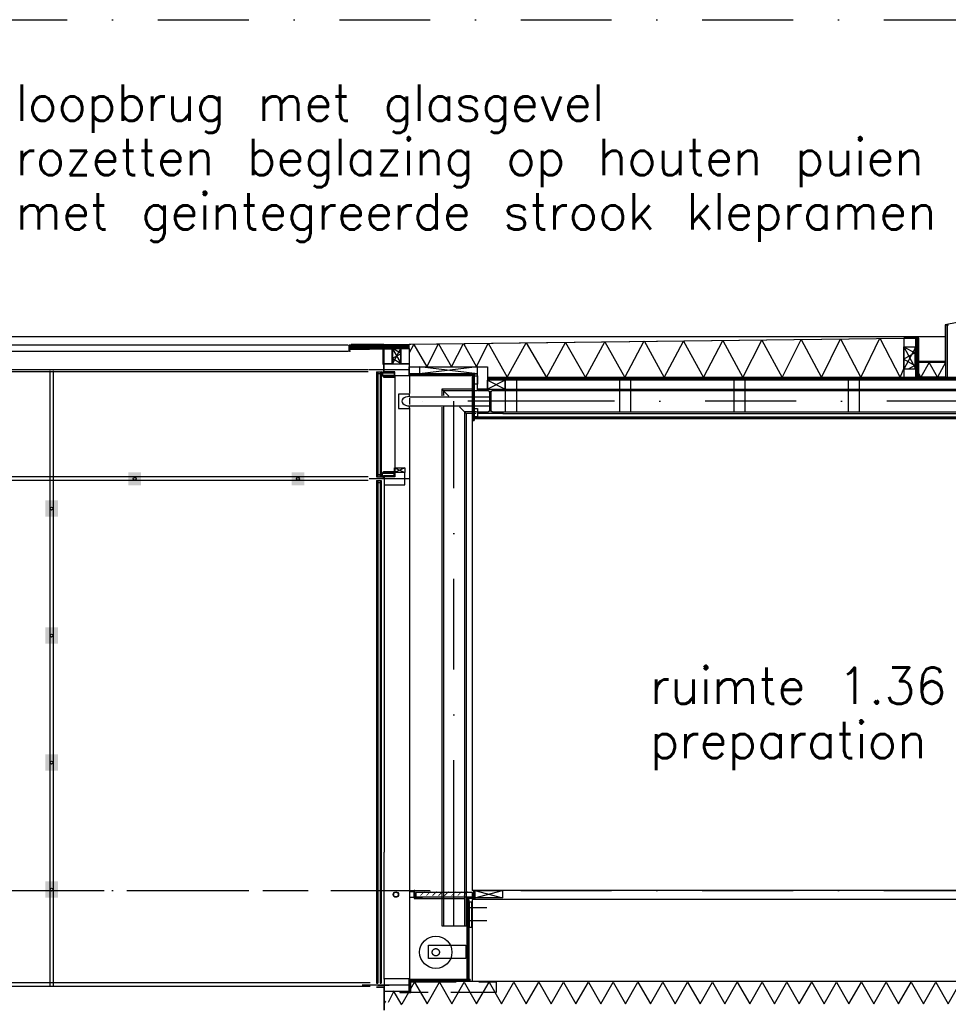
# Model space of a CAD drawing. Extents: x -6882 to 53094, y 98041 to 125706.
# Tile 4 of 15: x 3896 to 9014, y 108230 to 113657. Entities that reach past the tile are written whole.
import ezdxf
from ezdxf.enums import TextEntityAlignment as Align

# ---------------------------------------------------------------- set-up
doc = ezdxf.new("R2010")
doc.units = 0
doc.header["$LTSCALE"] = 1000
doc.header["$MEASUREMENT"] = 0
doc.linetypes.add('DASHDOT', pattern=[1, 0.5, -0.25, 0, -0.25])
doc.linetypes.add('HIDDEN', pattern=[0.375, 0.25, -0.125])
for name, color, linetype in [('B02', 7, 'CONTINUOUS'), ('B03', 7, 'CONTINUOUS'), ('B06', 7, 'CONTINUOUS'), ('B08', 7, 'CONTINUOUS')]:
    doc.layers.add(name, color=color, linetype=linetype)
doc.styles.add('TXT', font='txt.shx')

# ---------------------------------------------------------------- blocks, each defined once
blk = doc.blocks.new('*X9')
at = {"layer": 'B03', "color": 5, "linetype": 'Continuous'}
for p, q in [((-15.7, -18.5), (-18.5, -21.3)), ((-12.8, -18.5), (-18.5, -24.2)), ((-12.5, -21), (-18.5, -27)), ((-18.5, -21.1), (-12.5, -27.1)), ((-12.5, -23.8), (-18.5, -29.8)), ((-18.5, -23.9), (-12.5, -29.9)), ((-12.5, -26.6), (-18.5, -32.6)), ((-18.5, -26.8), (-12.5, -32.8)), ((-12.5, -29.5), (-18.5, -35.5)), ((-18.5, -29.6), (-12.5, -35.6)), ((-12.5, -32.3), (-18.5, -38.3)), ((-18.5, -32.4), (-12.5, -38.4)), ((-18.5, -35.2), (-13.2, -40.5)), ((-18.5, -38.1), (-16.1, -40.5)), ((-18.3, -18.5), (-12.5, -24.3)), ((-12.5, -35.1), (-17.9, -40.5)), ((-15.4, -18.5), (-12.5, -21.4)), ((-12.5, -38), (-15, -40.5)), ((-12.6, -18.5), (-12.5, -18.6))]:
    blk.add_line(p, q, dxfattribs=at)
blk = doc.blocks.new('*X10')
at = {"layer": 'B03', "color": 5, "linetype": 'Continuous'}
for p, q in [((-18.5, 38.1), (-16.1, 40.5)), ((-18.5, 35.2), (-13.2, 40.5)), ((-18.5, 32.4), (-12.5, 38.4)), ((-12.5, 32.3), (-18.5, 38.3)), ((-18.5, 29.6), (-12.5, 35.6)), ((-12.5, 29.5), (-18.5, 35.5)), ((-18.5, 26.8), (-12.5, 32.8)), ((-12.5, 26.6), (-18.5, 32.6)), ((-18.5, 23.9), (-12.5, 29.9)), ((-12.5, 23.8), (-18.5, 29.8)), ((-18.5, 21.1), (-12.5, 27.1)), ((-12.5, 21), (-18.5, 27)), ((-12.8, 18.5), (-18.5, 24.2)), ((-15.7, 18.5), (-18.5, 21.3)), ((-18.3, 18.5), (-12.5, 24.3)), ((-12.5, 35.1), (-17.9, 40.5)), ((-15.4, 18.5), (-12.5, 21.4)), ((-12.5, 38), (-15, 40.5)), ((-12.6, 18.5), (-12.5, 18.6))]:
    blk.add_line(p, q, dxfattribs=at)
blk = doc.blocks.new('*X11')
at = {"layer": 'B03', "color": 5, "linetype": 'Continuous'}
for p, q in [((-15.7, -18.5), (-18.5, -21.3)), ((-12.8, -18.5), (-18.5, -24.2)), ((-12.5, -21), (-18.5, -27)), ((-18.5, -21.1), (-12.5, -27.1)), ((-12.5, -23.8), (-18.5, -29.8)), ((-18.5, -23.9), (-12.5, -29.9)), ((-12.5, -26.6), (-18.5, -32.6)), ((-18.5, -26.8), (-12.5, -32.8)), ((-12.5, -29.5), (-18.5, -35.5)), ((-18.5, -29.6), (-12.5, -35.6)), ((-12.5, -32.3), (-18.5, -38.3)), ((-18.5, -32.4), (-12.5, -38.4)), ((-18.5, -35.2), (-13.2, -40.5)), ((-18.5, -38.1), (-16.1, -40.5)), ((-18.3, -18.5), (-12.5, -24.3)), ((-12.5, -35.1), (-17.9, -40.5)), ((-15.4, -18.5), (-12.5, -21.4)), ((-12.5, -38), (-15, -40.5)), ((-12.6, -18.5), (-12.5, -18.6))]:
    blk.add_line(p, q, dxfattribs=at)

msp = doc.modelspace()

# ---------------------------------------------------------------- linework, layer by layer
at = {"layer": 'B02', "color": 5, "linetype": 'DASHDOT'}
for p, q in [((657.71, 113657.32), (49115.71, 113657.32)), ((657.71, 108857.32), (49115.71, 108857.32))]:
    msp.add_line(p, q, dxfattribs=at)
at = {"layer": 'B03', "color": 7, "linetype": 'Continuous'}
for p, q in [((9014.58, 111973.23), (8999.57, 111971.4)), ((8999.57, 111971.4), (8999.57, 111685.03)), ((5713.18, 111862.01), (6043.18, 111866.83)), ((5713.5, 111840.01), (5713.18, 111862.01)), ((6043.5, 111844.83), (6043.18, 111866.83)), ((8834.57, 111900.32), (8834.57, 111685.03)), ((8834.57, 111900.32), (8849.57, 111900.32)), ((8849.57, 111900.32), (8849.57, 111685.03)), ((5713.5, 111840.01), (6043.5, 111844.83)), ((6043.5, 111844.83), (6043.5, 111859.83)), ((6383.09, 111705.52), (6048.5, 111705.53)), ((6048.5, 111705.53), (6048.5, 111693.53)), ((6383.09, 111705.52), (6383.09, 111693.52)), ((6389.51, 111705.52), (6389.5, 111448.4)), ((6389.51, 111705.52), (6401.51, 111705.52)), ((6401.51, 111705.52), (6401.5, 111448.4)), ((6383.09, 111693.52), (6048.5, 111693.53)), ((6419.5, 111662.32), (6419.5, 111677.32)), ((9175.1, 111685.03), (6475.26, 111685.03)), ((9175.1, 111670.03), (6475.26, 111670.03)), ((8834.57, 111685.03), (8849.57, 111685.03)), ((8999.57, 111685.03), (9014.57, 111685.03)), ((6389.5, 111448.4), (6401.5, 111448.4)), ((10989.5, 111466.82), (6401.5, 111466.82)), ((6401.5, 111466.82), (6401.5, 111457.32)), ((10989.5, 111457.32), (6401.5, 111457.32)), ((13789.5, 108857.32), (6389.04, 108857.32)), ((6360.07, 108807.32), (6360.06, 108369.32)), ((6360.07, 108807.32), (6372.07, 108807.32)), ((6372.07, 108807.32), (6372.06, 108369.32)), ((6043.7, 108369.33), (6379.22, 108369.32)), ((6043.7, 108357.33), (6043.7, 108369.33)), ((6043.7, 108357.33), (6379.22, 108357.32)), ((6360.06, 108369.32), (6372.06, 108369.32)), ((6379.22, 108357.32), (6379.22, 108369.32))]:
    msp.add_line(p, q, dxfattribs=at)
at = {"layer": 'B03', "color": 5, "linetype": 'Continuous'}
for p, q in [((9007.07, 111972.31), (9007.07, 111685.03)), ((8993.29, 111909.9), (-4453.31, 111909.9)), ((5713.26, 111856.51), (6043.26, 111861.33)), ((8842.07, 111900.32), (8842.07, 111685.03)), ((5713.34, 111851.01), (6043.34, 111855.83)), ((5713.42, 111845.51), (6043.42, 111850.33)), ((5999, 111817.53), (5953.7, 111843.35)), ((5817.29, 111717.04), (-4433.31, 111717.04)), ((4061.27, 111721.66), (4061.27, 108327.51)), ((4081.27, 111721.66), (4081.27, 108327.51)), ((5866.51, 111717.04), (5866.51, 111137.03)), ((5886.01, 111717.04), (5886.01, 111137.03)), ((6383.09, 111699.52), (6048.5, 111699.53)), ((6395.51, 111705.52), (6395.5, 111448.4)), ((5963.51, 111691.36), (5963.51, 111161.03)), ((6043.68, 111693.53), (6043.68, 111596.4)), ((9175.1, 111677.53), (6475.26, 111677.53)), ((6223, 111620.32), (6261.51, 111581.81)), ((6559.5, 111621.11), (9175.1, 111621.11)), ((6559.5, 111612.61), (9175.1, 111612.61)), ((6043.68, 111517.74), (6043.68, 109018.52)), ((6319.33, 111523.99), (6356, 111487.32)), ((6559.5, 111495.82), (9175.1, 111495.82)), ((6559.5, 111487.32), (11014.5, 111487.32)), ((6389.5, 111448.32), (6389.5, 109074.77)), ((10989.5, 111462.07), (6401.5, 111462.07)), ((5817.29, 111137.03), (-4433.31, 111137.05)), ((5817.29, 111117.03), (-4433.31, 111117.05)), ((5866.51, 111116.79), (5866.51, 108345.83)), ((5886.01, 111116.79), (5886.01, 108345.83)), ((5904.5, 111093.32), (5904.5, 109067.63)), ((5870.51, 109458.79), (5870.51, 110112.12)), ((5870.51, 108369.3), (5870.51, 109067.63)), ((5904.51, 108369.3), (5904.51, 109067.63)), ((6043.7, 109074.77), (6043.7, 108369.33)), ((6389.51, 109074.77), (6389.51, 108857.32)), ((6104.51, 108812.32), (6349.56, 108812.32)), ((6366.07, 108807.32), (6366.06, 108369.32)), ((5827.29, 108347.51), (-232.71, 108347.51)), ((6043.7, 108363.33), (6379.22, 108363.32)), ((5827.29, 108327.51), (-232.71, 108327.51)), ((5957.45, 108302.33), (5926.08, 108240.64)), ((6001.44, 108227.32), (5956.29, 108303.35)), ((5904.5, 108232.32), (5913.29, 108247.74))]:
    msp.add_line(p, q, dxfattribs=at)
at = {"layer": 'B03', "color": 1, "linetype": 'Continuous'}
for p, q in [((5706.29, 111864.01), (-4453.31, 111864.01)), ((8769.57, 111900.32), (6043.18, 111866.83)), ((5706.29, 111828.01), (-4453.31, 111828.01)), ((5949, 111760.53), (5949, 111843.35)), ((5999, 111760.53), (5999, 111843.35)), ((8769.57, 111854.32), (8769.57, 111731.03)), ((8829.57, 111854.32), (8829.57, 111731.03)), ((8999.57, 111767.21), (8849.57, 111767.21)), ((5817.29, 111727.03), (-4453.31, 111727.03)), ((5863.51, 111717.04), (5863.51, 111137.03)), ((5863.51, 111717.04), (5869.51, 111717.04)), ((5869.51, 111717.04), (5869.51, 111137.03)), ((5883.51, 111717.04), (5883.51, 111137.03)), ((5883.51, 111717.04), (5888.51, 111717.04)), ((5888.51, 111717.04), (5888.51, 111137.03)), ((5894.51, 111717.04), (5896.51, 111717.04)), ((5961.55, 111687.04), (5961.55, 111689.04)), ((8999.57, 111687.21), (8849.57, 111687.21)), ((6043.68, 111578.82), (6487, 111578.82)), ((6043.68, 111528.82), (6486.13, 111528.82)), ((6223, 111520.64), (6223, 109074.77)), ((6231.5, 111522.96), (6231.5, 109074.77)), ((5961.49, 111186.54), (6018.5, 111161.54)), ((6018.5, 111186.54), (5961.49, 111161.54)), ((5961.55, 111167.03), (5961.55, 111165.03)), ((5863.51, 111137.03), (5869.51, 111137.03)), ((5863.51, 111116.79), (5863.51, 108345.83)), ((5863.51, 111116.79), (5869.51, 111116.79)), ((5869.51, 111116.79), (5869.51, 108345.83)), ((5883.51, 111137.03), (5888.51, 111137.03)), ((5883.51, 111116.79), (5883.51, 108345.83)), ((5883.51, 111116.79), (5888.51, 111116.79)), ((5888.51, 111116.79), (5888.51, 108345.83)), ((5894.51, 111137.03), (5896.51, 111137.03)), ((6231.51, 109074.77), (6231.51, 108662.99)), ((6347.51, 109072.01), (6347.51, 108662.99)), ((6356.01, 109072.01), (6356.01, 108662.99)), ((6375.57, 108787.33), (6355.17, 108787.33)), ((5863.51, 108345.83), (5869.51, 108345.83)), ((5883.51, 108345.83), (5888.51, 108345.83)), ((5904.5, 108357.32), (5904.51, 108357.32)), ((6064.25, 108357.32), (9314.5, 108357.32)), ((5827.29, 108327.51), (-223.71, 108327.51))]:
    msp.add_line(p, q, dxfattribs=at)
at = {"layer": 'B03', "color": 34, "linetype": 'Continuous'}
for p, q in [((5899.21, 111866.82), (5711.49, 111864.01)), ((5899.74, 111840.8), (5713.49, 111838.01)), ((5899.74, 111756.1), (5899.74, 111840.8))]:
    msp.add_line(p, q, dxfattribs=at)
at = {"layer": 'B03', "color": 5, "linetype": 'DASHDOT'}
for p, q in [((6042.25, 111727.03), (5820.29, 111727.03)), ((6043.68, 111571.55), (6043.68, 111536.31)), ((6289.5, 109074.77), (6289.5, 111553.82)), ((6043.5, 111127.04), (5821.54, 111127.04)), ((6289.51, 108662.99), (6289.51, 109072.01)), ((6042.26, 108335.83), (5783.88, 108335.83))]:
    msp.add_line(p, q, dxfattribs=at)
at = {"layer": 'B03', "color": 5, "linetype": 'HIDDEN'}
msp.add_line((-4513.31, 108857.32), (5803.29, 108857.32), dxfattribs=at)
at = {"layer": 'B03', "color": 2, "linetype": 'HIDDEN'}
for p, q in [((6405, 108857.32), (6556.93, 108817.57)), ((6405, 108817.57), (6556.93, 108857.32)), ((6400.07, 108810.13), (6507.52, 108810.13))]:
    msp.add_line(p, q, dxfattribs=at)
at = {"layer": 'B03', "color": 2, "linetype": 'Continuous'}
for p, q in [((13889.5, 108807.32), (6389.5, 108807.32)), ((6389.5, 108807.32), (6389.5, 108357.32)), ((6389.5, 108357.32), (13889.5, 108357.32))]:
    msp.add_line(p, q, dxfattribs=at)
at = {"layer": 'B03', "color": 1, "linetype": 'DASHDOT'}
for p, q in [((6376.29, 108763.31), (6470.74, 108763.31)), ((6376.29, 108691.5), (6470.74, 108691.5)), ((5869.73, 108335.83), (5932.73, 108335.83))]:
    msp.add_line(p, q, dxfattribs=at)
at = {"layer": 'B03', "color": 2, "linetype": 'Continuous'}
for points in [[(9167.29, 111987.79), (9062.29, 111987.79), (8997.57, 111975.8), (8997.57, 111772.32), (8851.57, 111772.32), (8851.57, 111902.32), (8769.57, 111902.32)], [(5900.4, 111868.64), (5723.55, 111866.01), (5900.4, 111868.64), (5901.35, 111866.65), (8769.57, 111902.32)]]:
    msp.add_lwpolyline(points, dxfattribs=at)
at = {"layer": 'B03', "color": 34, "linetype": 'Continuous'}
for points in [[(5718.29, 111834.35), (5713.49, 111828.01), (5711.49, 111828.01), (5711.49, 111864.01)], [(5901.75, 111837.04), (5901.75, 111727.04), (5853.51, 111727.04)]]:
    msp.add_lwpolyline(points, dxfattribs=at)
at = {"layer": 'B03', "color": 5, "linetype": 'Continuous'}
for points in [[(6044, 111822.44), (6068.36, 111867.3), (6139.52, 111743.58), (6205.14, 111869.88), (6276.32, 111743.58), (6341.91, 111872.45), (6413.12, 111743.58), (6478.69, 111875.03), (6582.27, 111686), (6687.79, 111875.35), (6798.89, 111685.03), (6904.37, 111878.5), (7015.49, 111685.03), (7120.95, 111881.66), (7232.09, 111685.03), (7337.53, 111887.03), (7448.69, 111685.03), (7554.1, 111885.35), (7665.29, 111685.03), (7770.68, 111888.51), (7881.89, 111685.03), (7987.26, 111891.67), (8098.49, 111685.03), (8203.83, 111894.82), (8315.09, 111685.03), (8420.41, 111897.98), (8531.69, 111685.03), (8636.99, 111901.14), (8748.29, 111685.03), (8771.29, 111738.35)], [(5999, 111760.53), (5949, 111789.03), (5999, 111817.53)], [(8769.57, 111854.32), (8829.57, 111820.12), (8769.57, 111785.92)], [(8769.57, 111785.92), (8829.57, 111751.72), (8793.27, 111731.03)], [(8908.37, 111767.21), (8862.77, 111687.21), (8849.57, 111710.37)], [(8999.57, 111767.21), (8953.97, 111687.21), (8908.37, 111767.21)], [(6004.29, 108232.32), (6072.69, 108352.32), (6141.09, 108232.32)], [(6141.09, 108232.32), (6209.49, 108352.32), (6277.89, 108232.32)], [(6277.89, 108232.32), (6346.29, 108352.32), (6414.69, 108232.32)], [(6414.69, 108232.32), (6483.09, 108352.32), (6551.49, 108232.32)], [(6551.49, 108232.32), (6619.89, 108352.32), (6688.29, 108232.32)], [(6688.29, 108232.32), (6756.69, 108352.32), (6825.09, 108232.32)], [(6825.09, 108232.32), (6893.49, 108352.32), (6961.89, 108232.32)], [(6961.89, 108232.32), (7030.29, 108352.32), (7098.69, 108232.32)], [(7098.69, 108232.32), (7167.09, 108352.32), (7235.49, 108232.32)], [(7235.49, 108232.32), (7303.89, 108352.32), (7372.29, 108232.32)], [(7372.29, 108232.32), (7440.69, 108352.32), (7509.09, 108232.32)], [(7509.09, 108232.32), (7577.49, 108352.32), (7645.89, 108232.32)], [(7645.89, 108232.32), (7714.29, 108352.32), (7782.69, 108232.32)], [(7782.69, 108232.32), (7851.09, 108352.32), (7919.49, 108232.32)], [(7919.49, 108232.32), (7987.89, 108352.32), (8056.29, 108232.32)], [(8056.29, 108232.32), (8124.69, 108352.32), (8193.09, 108232.32)], [(8193.09, 108232.32), (8261.49, 108352.32), (8329.89, 108232.32)], [(8329.89, 108232.32), (8398.29, 108352.32), (8466.69, 108232.32)], [(8466.69, 108232.32), (8535.09, 108352.32), (8603.49, 108232.32)], [(8603.49, 108232.32), (8671.89, 108352.32), (8740.29, 108232.32)], [(8740.29, 108232.32), (8808.69, 108352.32), (8877.09, 108232.32)], [(8877.09, 108232.32), (8945.49, 108352.32), (9013.89, 108232.32)], [(9013.89, 108232.32), (9082.29, 108352.32), (9150.69, 108232.32)]]:
    msp.add_lwpolyline(points, dxfattribs=at)
at = {"layer": 'B03', "color": 7, "linetype": 'Continuous'}
for points in [[(8769.57, 111854.32), (8834.57, 111854.32), (8834.57, 111900.32), (8769.57, 111900.32)], [(5904.51, 111802.78), (5904.51, 111842.8), (5950.52, 111843.61), (5950.52, 111760.53), (5904.49, 111760.55), (5904.52, 111802.77)], [(5997.49, 111844.02), (6043.5, 111844.83), (6043.5, 111760.5), (5997.47, 111760.52)], [(5904.5, 111717.03), (5904.5, 111760.53), (6043.5, 111760.53), (6043.5, 111693.53), (5963.51, 111693.53), (5963.53, 111717.01)], [(6043.5, 111700.28), (6043.5, 111743.58), (6099.5, 111743.58), (6099.52, 111705.58), (6043.5, 111705.6), (6043.51, 111700.28)], [(6419.26, 111743.58), (6475.27, 111743.58), (6475.25, 111620.33), (6419.23, 111620.35)], [(8769.57, 111685.03), (8834.58, 111685.03), (8834.58, 111731.03), (8769.57, 111731.03)], [(6401.51, 111693.32), (6419.51, 111693.32), (6419.51, 111647.32), (6401.51, 111647.34)], [(6572.2, 111495.82), (6635.2, 111495.82), (6635.2, 111670.03), (6572.2, 111670.03)], [(7202.2, 111495.82), (7265.2, 111495.82), (7265.2, 111670.03), (7202.2, 111670.03)], [(7832.2, 111495.82), (7895.2, 111495.82), (7895.2, 111670.03), (7832.2, 111670.03)], [(8462.19, 111495.82), (8525.19, 111495.82), (8525.19, 111670.03), (8462.19, 111670.03)], [(6401.5, 111513.6), (6419.5, 111513.6), (6419.5, 111467.6), (6401.5, 111467.62)], [(5904.5, 111137.04), (5904.5, 111093.54), (6018.5, 111093.54), (6018.5, 111160.54), (5963.51, 111160.53), (5963.53, 111137.07)], [(5904.51, 108369.33), (5904.51, 108302.33), (6043.51, 108302.33), (6043.51, 108369.33)]]:
    msp.add_lwpolyline(points, close=True, dxfattribs=at)
at = {"layer": 'B03', "color": 1, "linetype": 'Continuous'}
for points in [[(5950.52, 111760.53), (5997.49, 111844.02), (5950.52, 111843.61), (5998.29, 111760.35)], [(8834.57, 111854.32), (8769.57, 111731.03), (8769.57, 111854.32), (8834.58, 111731.03)], [(5894.51, 111717.04), (5894.51, 111695.04), (5901.51, 111695.04), (5901.51, 111687.04), (5961.55, 111687.04)], [(5896.51, 111717.04), (5896.51, 111697.04), (5903.51, 111697.04), (5903.51, 111689.04), (5961.55, 111689.04)], [(5898.51, 111724.54), (5903.51, 111724.54), (5903.51, 111712.04), (5921.51, 111712.04)], [(5898.51, 111722.54), (5901.51, 111722.54), (5901.51, 111710.04), (5959.55, 111710.04), (5959.55, 111700.04), (5963.55, 111700.04)], [(5923.51, 111712.04), (5961.55, 111712.04), (5961.55, 111702.04), (5963.55, 111702.04)], [(6099.5, 111743.58), (6419.26, 111743.58), (6099.52, 111705.58), (6419.26, 111705.53), (6099.5, 111743.58)], [(5903.51, 111697.04), (5961.55, 111697.04), (5961.55, 111687.04)], [(5903.51, 111695.04), (5959.55, 111695.04), (5959.55, 111687.04)], [(6043.68, 111580.17), (6043.68, 111593.82), (5983.68, 111593.82), (5983.68, 111513.82), (6043.68, 111513.82), (6043.68, 111526.39)], [(6401.48, 111620.32), (6223, 111620.32), (6223, 111583.88)], [(6414.89, 111611.82), (6231.5, 111611.82), (6231.5, 111585.04)], [(6413.48, 111495.82), (6347.5, 111495.82), (6347.5, 109074.77)], [(6410.65, 111487.32), (6356, 111487.32), (6356, 109074.77)], [(5894.51, 111137.03), (5894.51, 111159.03), (5901.51, 111159.03), (5901.51, 111167.03), (5961.55, 111167.03)], [(5896.51, 111137.03), (5896.51, 111157.03), (5903.51, 111157.03), (5903.51, 111165.03), (5961.55, 111165.03)], [(5903.51, 111157.03), (5961.55, 111157.03), (5961.55, 111167.03)], [(5903.51, 111159.03), (5959.55, 111159.03), (5959.55, 111167.03)], [(5898.51, 111131.53), (5901.51, 111131.53), (5901.51, 111144.03), (5959.55, 111144.03), (5959.55, 111154.03), (5963.55, 111154.03)], [(5898.51, 111131.53), (5901.51, 111131.53), (5901.51, 111144.03), (5959.55, 111144.03), (5959.55, 111154.03), (5963.55, 111154.03)], [(5898.51, 111129.53), (5903.51, 111129.53), (5903.51, 111142.03), (5923.88, 111142.03)], [(5898.51, 111129.53), (5903.51, 111129.53), (5903.51, 111142.03), (5923.88, 111142.03)], [(5925.88, 111142.03), (5961.55, 111142.03), (5961.55, 111152.03), (5963.55, 111152.03)], [(5925.88, 111142.03), (5961.55, 111142.03), (5961.55, 111152.03), (5963.55, 111152.03)], [(6223.01, 109074.77), (6223.01, 108662.99), (6375.77, 108662.99)], [(5863.51, 108325.83), (5904.51, 108325.82), (5904.49, 108197.35)], [(5863.51, 108323.83), (5902.51, 108323.82), (5902.49, 108197.35)]]:
    msp.add_lwpolyline(points, dxfattribs=at)
for points in [[(5869.51, 111717.04), (5883.51, 111717.04), (5883.51, 111705.04), (5869.51, 111705.04)], [(5869.51, 111717.04), (5883.51, 111717.04), (5883.51, 111705.04), (5869.51, 111705.04)], [(6474.29, 111620.32), (6475.26, 111670.03), (6572.2, 111620.32), (6572.2, 111670.03)], [(5961.49, 111161.54), (5961.49, 111186.54), (6018.5, 111186.54), (6018.5, 111161.54)], [(5869.51, 111137.03), (5883.51, 111137.03), (5883.51, 111149.03), (5869.51, 111149.03)], [(5869.51, 111137.03), (5883.51, 111137.03), (5883.51, 111149.03), (5869.51, 111149.03)], [(5869.51, 111137.03), (5883.51, 111137.03), (5883.51, 111149.03), (5869.51, 111149.03)], [(5869.51, 111137.03), (5883.51, 111137.03), (5883.51, 111149.03), (5869.51, 111149.03)], [(5869.51, 111117.03), (5883.51, 111117.03), (5883.51, 111105.03), (5869.51, 111105.03)], [(5869.51, 111117.03), (5883.51, 111117.03), (5883.51, 111105.03), (5869.51, 111105.03)], [(6069.51, 108849.82), (6043.7, 108849.82), (6043.7, 108819.82), (6069.51, 108819.82)], [(6079.23, 108822.3), (6391.16, 108822.3), (6391.16, 108846.3), (6079.23, 108846.3)], [(6375.77, 108653.94), (6375.77, 108793.94), (6385.77, 108793.94), (6385.77, 108653.94)]]:
    msp.add_lwpolyline(points, close=True, dxfattribs=at)
at = {"layer": 'B03', "color": 5, "linetype": 'Continuous'}
for points in [[(5888.51, 111717.04), (5894.51, 111717.04), (5894.51, 111695.04), (5888.51, 111695.04)], [(5888.51, 111137.03), (5894.51, 111137.03), (5894.51, 111159.03), (5888.51, 111159.03)], [(5888.51, 111137.03), (5894.51, 111137.03), (5894.51, 111159.03), (5888.51, 111159.03)]]:
    msp.add_lwpolyline(points, close=True, dxfattribs=at)
at = {"layer": 'B03', "color": 2, "linetype": 'Continuous'}
for points in [[(6419.5, 111620.32), (6559.5, 111620.32), (6559.5, 111611.82), (6504, 111611.82), (6501.66, 111611.59), (6499.41, 111610.91), (6497.33, 111609.8), (6495.51, 111608.31), (6494.02, 111606.49), (6492.91, 111604.41), (6492.23, 111602.16), (6492, 111599.82), (6492, 111507.82), (6492.23, 111505.48), (6492.91, 111503.23), (6494.02, 111501.15), (6495.51, 111499.33), (6497.33, 111497.84), (6499.41, 111496.73), (6501.66, 111496.05), (6504, 111495.82), (6559.5, 111495.82), (6559.5, 111487.32), (6419.5, 111487.32), (6419.5, 111495.82), (6475, 111495.82), (6477.34, 111496.05), (6479.59, 111496.73), (6481.67, 111497.84), (6483.49, 111499.33), (6484.98, 111501.15), (6486.09, 111503.23), (6486.77, 111505.48), (6487, 111507.82), (6487, 111599.82), (6486.77, 111602.16), (6486.09, 111604.41), (6484.98, 111606.49), (6483.49, 111608.31), (6481.67, 111609.8), (6479.59, 111610.91), (6477.34, 111611.59), (6475, 111611.82), (6419.5, 111611.82)], [(6069.51, 108812.32), (6114.51, 108812.32), (6114.51, 108813.82), (6114.44, 108814.5), (6114.24, 108815.16), (6113.92, 108815.76), (6113.48, 108816.29), (6112.95, 108816.73), (6112.35, 108817.05), (6111.69, 108817.25), (6111.01, 108817.32), (6081.51, 108817.32), (6080.14, 108817.45), (6078.83, 108817.85), (6077.62, 108818.5), (6076.56, 108819.37), (6075.69, 108820.43), (6075.04, 108821.64), (6074.64, 108822.95), (6074.51, 108824.32), (6074.51, 108853.82), (6074.44, 108854.5), (6074.24, 108855.16), (6073.92, 108855.76), (6073.48, 108856.29), (6072.95, 108856.73), (6072.35, 108857.05), (6071.69, 108857.25), (6071.01, 108857.32), (6069.51, 108857.32)], [(6405, 108812.32), (6360, 108812.32), (6360, 108813.82), (6360.07, 108814.5), (6360.27, 108815.16), (6360.59, 108815.76), (6361.03, 108816.29), (6361.56, 108816.73), (6362.16, 108817.05), (6362.82, 108817.25), (6363.5, 108817.32), (6393, 108817.32), (6394.37, 108817.45), (6395.68, 108817.85), (6396.89, 108818.5), (6397.95, 108819.37), (6398.82, 108820.43), (6399.47, 108821.64), (6399.87, 108822.95), (6400, 108824.32), (6400, 108853.82), (6400.07, 108854.5), (6400.27, 108855.16), (6400.59, 108855.76), (6401.03, 108856.29), (6401.56, 108856.73), (6402.16, 108857.05), (6402.82, 108857.25), (6403.5, 108857.32), (6405, 108857.32)]]:
    msp.add_lwpolyline(points, close=True, dxfattribs=at)
at = {"layer": 'B03', "color": 5, "linetype": 'DASHDOT'}
msp.add_lwpolyline([(9175.1, 111553.82), (6866.47, 111553.82), (6002.04, 111553.82)], dxfattribs=at)
at = {"layer": 'B03', "color": 2, "linetype": 'HIDDEN'}
msp.add_lwpolyline([(6405, 108857.32), (6556.93, 108857.32), (6556.93, 108817.57), (6405, 108817.57)], close=True, dxfattribs=at)
at = {"layer": 'B03', "color": 1, "linetype": 'HIDDEN'}
for points in [[(6148.47, 108555.62), (6355.41, 108555.62), (6355.41, 108482.67), (6148.47, 108482.67)], [(6051.51, 108354.33), (6045.51, 108354.33), (6045.51, 108300.33), (5991.51, 108300.33), (5991.51, 108294.33), (6051.51, 108294.33)], [(6051.51, 108354.33), (6522.11, 108354.33), (6522.11, 108294.33), (6051.51, 108294.33)]]:
    msp.add_lwpolyline(points, close=True, dxfattribs=at)
at = {"layer": 'B03', "color": 5, "linetype": 'Continuous'}
for centre, radius in [((4529.77, 111126.37), 8), ((5429.77, 111126.37), 8), ((4071.69, 110962.32), 8), ((4071.69, 110262.32), 8), ((4071.69, 109562.32), 8), ((4071.69, 108862.32), 8), ((6189.51, 108516.78), 89.01)]:
    msp.add_circle(centre, radius, dxfattribs=at)
at = {"layer": 'B03', "color": 2, "linetype": 'Continuous'}
for radius in [15, 13]:
    msp.add_circle((5969.29, 108834.82), radius, dxfattribs=at)
at = {"layer": 'B03', "color": 1, "linetype": 'HIDDEN'}
msp.add_circle((6189.51, 108516.78), 19.87, dxfattribs=at)
at = {"layer": 'B03', "color": 1, "linetype": 'Continuous'}
msp.add_ellipse((6043.68, 111554.49), major_axis=(41.65, 0), ratio=0.6163815, start_param=1.5707963, end_param=4.712389, dxfattribs=at)
at = {"layer": 'B03', "color": 2, "linetype": 'Continuous'}
for points in [[(6475, 111611.82), (6419.5, 111620.32), (6497.33, 111609.8)], [(6475, 111611.82), (6419.5, 111611.82), (6419.5, 111620.32)], [(6419.5, 111620.32), (6499.41, 111610.91), (6497.33, 111609.8)], [(6419.5, 111620.32), (6501.66, 111611.59), (6499.41, 111610.91)], [(6419.5, 111620.32), (6504, 111611.82), (6501.66, 111611.59)], [(6419.5, 111620.32), (6559.5, 111611.82), (6504, 111611.82)], [(6419.5, 111620.32), (6559.5, 111620.32), (6559.5, 111611.82)], [(6477.34, 111611.59), (6475, 111611.82), (6497.33, 111609.8)], [(6479.59, 111610.91), (6477.34, 111611.59), (6495.51, 111608.31)], [(6477.34, 111611.59), (6497.33, 111609.8), (6495.51, 111608.31)], [(6481.67, 111609.8), (6479.59, 111610.91), (6492.91, 111604.41)], [(6479.59, 111610.91), (6494.02, 111606.49), (6492.91, 111604.41)], [(6479.59, 111610.91), (6495.51, 111608.31), (6494.02, 111606.49)], [(6483.49, 111608.31), (6481.67, 111609.8), (6492.23, 111602.16)], [(6481.67, 111609.8), (6492.91, 111604.41), (6492.23, 111602.16)], [(6484.98, 111606.49), (6483.49, 111608.31), (6492, 111599.82)], [(6483.49, 111608.31), (6492.23, 111602.16), (6492, 111599.82)], [(6486.09, 111604.41), (6484.98, 111606.49), (6492, 111599.82)], [(6486.77, 111602.16), (6486.09, 111604.41), (6492, 111599.82)], [(6487, 111599.82), (6486.77, 111602.16), (6492, 111599.82)], [(6487, 111599.82), (6492, 111599.82), (6492, 111507.82)], [(6492, 111507.82), (6487, 111507.82), (6487, 111599.82)], [(6504, 111495.82), (6419.5, 111495.82), (6475, 111495.82)], [(6504, 111495.82), (6419.5, 111487.32), (6419.5, 111495.82)], [(6504, 111495.82), (6559.5, 111487.32), (6419.5, 111487.32)], [(6504, 111495.82), (6475, 111495.82), (6477.34, 111496.05)], [(6504, 111495.82), (6477.34, 111496.05), (6479.59, 111496.73)], [(6504, 111495.82), (6479.59, 111496.73), (6481.67, 111497.84)], [(6501.66, 111496.05), (6481.67, 111497.84), (6483.49, 111499.33)], [(6501.66, 111496.05), (6504, 111495.82), (6481.67, 111497.84)], [(6499.41, 111496.73), (6483.49, 111499.33), (6484.98, 111501.15)], [(6499.41, 111496.73), (6501.66, 111496.05), (6483.49, 111499.33)], [(6499.41, 111496.73), (6484.98, 111501.15), (6486.09, 111503.23)], [(6497.33, 111497.84), (6486.09, 111503.23), (6486.77, 111505.48)], [(6497.33, 111497.84), (6499.41, 111496.73), (6486.09, 111503.23)], [(6495.51, 111499.33), (6486.77, 111505.48), (6487, 111507.82)], [(6495.51, 111499.33), (6497.33, 111497.84), (6486.77, 111505.48)], [(6492, 111507.82), (6492.23, 111505.48), (6487, 111507.82)], [(6492.23, 111505.48), (6492.91, 111503.23), (6487, 111507.82)], [(6492.91, 111503.23), (6494.02, 111501.15), (6487, 111507.82)], [(6494.02, 111501.15), (6495.51, 111499.33), (6487, 111507.82)], [(6504, 111495.82), (6559.5, 111495.82), (6559.5, 111487.32)], [(6069.51, 108812.32), (6071.01, 108857.32), (6069.51, 108857.32)], [(6069.51, 108812.32), (6071.69, 108857.25), (6071.01, 108857.32)], [(6069.51, 108812.32), (6072.35, 108857.05), (6071.69, 108857.25)], [(6069.51, 108812.32), (6072.95, 108856.73), (6072.35, 108857.05)], [(6069.51, 108812.32), (6073.48, 108856.29), (6072.95, 108856.73)], [(6069.51, 108812.32), (6073.92, 108855.76), (6073.48, 108856.29)], [(6069.51, 108812.32), (6074.24, 108855.16), (6073.92, 108855.76)], [(6069.51, 108812.32), (6074.44, 108854.5), (6074.24, 108855.16)], [(6069.51, 108812.32), (6074.51, 108853.82), (6074.44, 108854.5)], [(6069.51, 108812.32), (6074.51, 108824.32), (6074.51, 108853.82)], [(6069.51, 108812.32), (6074.64, 108822.95), (6074.51, 108824.32)], [(6069.51, 108812.32), (6075.04, 108821.64), (6074.64, 108822.95)], [(6069.51, 108812.32), (6075.69, 108820.43), (6075.04, 108821.64)], [(6405, 108812.32), (6398.82, 108820.43), (6399.47, 108821.64)], [(6405, 108812.32), (6399.47, 108821.64), (6399.87, 108822.95)], [(6405, 108812.32), (6399.87, 108822.95), (6400, 108824.32)], [(6405, 108812.32), (6400, 108853.82), (6400.07, 108854.5)], [(6405, 108812.32), (6400, 108824.32), (6400, 108853.82)], [(6405, 108812.32), (6400.07, 108854.5), (6400.27, 108855.16)], [(6405, 108812.32), (6400.27, 108855.16), (6400.59, 108855.76)], [(6405, 108812.32), (6400.59, 108855.76), (6401.03, 108856.29)], [(6405, 108812.32), (6401.03, 108856.29), (6401.56, 108856.73)], [(6405, 108812.32), (6401.56, 108856.73), (6402.16, 108857.05)], [(6405, 108812.32), (6402.16, 108857.05), (6402.82, 108857.25)], [(6405, 108812.32), (6402.82, 108857.25), (6403.5, 108857.32)], [(6405, 108812.32), (6403.5, 108857.32), (6405, 108857.32)], [(6069.51, 108812.32), (6076.56, 108819.37), (6075.69, 108820.43)], [(6069.51, 108812.32), (6077.62, 108818.5), (6076.56, 108819.37)], [(6069.51, 108812.32), (6078.83, 108817.85), (6077.62, 108818.5)], [(6069.51, 108812.32), (6080.14, 108817.45), (6078.83, 108817.85)], [(6069.51, 108812.32), (6081.51, 108817.32), (6080.14, 108817.45)], [(6069.51, 108812.32), (6111.01, 108817.32), (6081.51, 108817.32)], [(6069.51, 108812.32), (6111.69, 108817.25), (6111.01, 108817.32)], [(6069.51, 108812.32), (6112.35, 108817.05), (6111.69, 108817.25)], [(6069.51, 108812.32), (6112.95, 108816.73), (6112.35, 108817.05)], [(6069.51, 108812.32), (6113.48, 108816.29), (6112.95, 108816.73)], [(6069.51, 108812.32), (6113.92, 108815.76), (6113.48, 108816.29)], [(6069.51, 108812.32), (6114.24, 108815.16), (6113.92, 108815.76)], [(6069.51, 108812.32), (6114.44, 108814.5), (6114.24, 108815.16)], [(6069.51, 108812.32), (6114.51, 108813.82), (6114.44, 108814.5)], [(6069.51, 108812.32), (6114.51, 108812.32), (6114.51, 108813.82)], [(6405, 108812.32), (6360, 108813.82), (6360.07, 108814.5)], [(6405, 108812.32), (6360, 108812.32), (6360, 108813.82)], [(6405, 108812.32), (6360.07, 108814.5), (6360.27, 108815.16)], [(6405, 108812.32), (6360.27, 108815.16), (6360.59, 108815.76)], [(6405, 108812.32), (6360.59, 108815.76), (6361.03, 108816.29)], [(6405, 108812.32), (6361.03, 108816.29), (6361.56, 108816.73)], [(6405, 108812.32), (6361.56, 108816.73), (6362.16, 108817.05)], [(6405, 108812.32), (6362.16, 108817.05), (6362.82, 108817.25)], [(6405, 108812.32), (6362.82, 108817.25), (6363.5, 108817.32)], [(6405, 108812.32), (6363.5, 108817.32), (6393, 108817.32)], [(6405, 108812.32), (6393, 108817.32), (6394.37, 108817.45)], [(6405, 108812.32), (6394.37, 108817.45), (6395.68, 108817.85)], [(6405, 108812.32), (6395.68, 108817.85), (6396.89, 108818.5)], [(6405, 108812.32), (6396.89, 108818.5), (6397.95, 108819.37)], [(6405, 108812.32), (6397.95, 108819.37), (6398.82, 108820.43)]]:
    msp.add_solid(points, dxfattribs=at)
at = {"layer": 'B03', "color": 5, "linetype": 'Continuous'}
for points in [[(4564.77, 111091.37), (4494.77, 111091.37), (4564.77, 111161.37), (4494.77, 111161.37)], [(5464.77, 111091.37), (5394.77, 111091.37), (5464.77, 111161.37), (5394.77, 111161.37)], [(4036.69, 111007.32), (4106.69, 111007.32), (4036.69, 110917.32), (4106.69, 110917.32)], [(4036.69, 110307.32), (4106.69, 110307.32), (4036.69, 110217.32), (4106.69, 110217.32)], [(4036.69, 109607.32), (4106.69, 109607.32), (4036.69, 109517.32), (4106.69, 109517.32)], [(4036.69, 108907.32), (4106.69, 108907.32), (4036.69, 108817.32), (4106.69, 108817.32)]]:
    msp.add_solid(points, dxfattribs=at)
at = {"layer": 'B03', "color": 1, "linetype": 'Continuous'}
for points in [[(6074.84, 108846.3), (6079.23, 108846.3), (6074.84, 108822.3), (6079.23, 108822.3)], [(6125.78, 108853.04), (6128.88, 108849.93), (6102.93, 108830.19), (6106.02, 108827.07)], [(6159.08, 108853.04), (6162.18, 108849.93), (6136.23, 108830.19), (6139.32, 108827.07)], [(6192.38, 108853.04), (6195.48, 108849.93), (6169.53, 108830.19), (6172.62, 108827.07)], [(6225.68, 108853.04), (6228.78, 108849.93), (6202.83, 108830.19), (6205.92, 108827.07)], [(6258.98, 108853.04), (6262.08, 108849.93), (6236.13, 108830.19), (6239.22, 108827.07)], [(6298.25, 108853.04), (6301.35, 108849.93), (6275.4, 108830.19), (6278.49, 108827.07)], [(6331.55, 108853.04), (6334.65, 108849.93), (6308.7, 108830.19), (6311.79, 108827.07)], [(6364.85, 108853.04), (6367.95, 108849.93), (6342, 108830.19), (6345.09, 108827.07)], [(6386.77, 108846.3), (6391.16, 108846.3), (6386.77, 108822.3), (6391.16, 108822.3)]]:
    msp.add_solid(points, dxfattribs=at)

# ---------------------------------------------------------------- block references
at = {"layer": 'B03', "color": 5, "linetype": 'Continuous'}
for name, p in [('*X10', (5907.01, 111676.54)), ('*X9', (5907.01, 111177.53)), ('*X11', (5907.01, 111177.53))]:
    msp.add_blockref(name, p, dxfattribs=at)

# ---------------------------------------------------------------- texts
at = {"layer": 'B06', "color": 7, "linetype": 'Continuous', "style": 'TXT'}
for s, p in [('loopbrug met glasgevel ', (3872.71, 113300.35)), ('rozetten beglazing op houten puien', (3872.71, 113000.35)), ('met geintegreerde strook klepramen', (3872.71, 112700.35))]:
    msp.add_text(s, height=200, dxfattribs=at).set_placement(p, align=Align.TOP_LEFT)
at = {"layer": 'B08', "color": 7, "linetype": 'Continuous', "style": 'TXT'}
for s, p in [('ruimte 1.36', (7369.29, 110086.35)), ('preparation', (7369.29, 109786.35))]:
    msp.add_text(s, height=200, dxfattribs=at).set_placement(p, align=Align.TOP_LEFT)

doc.saveas('drawing.dxf')
